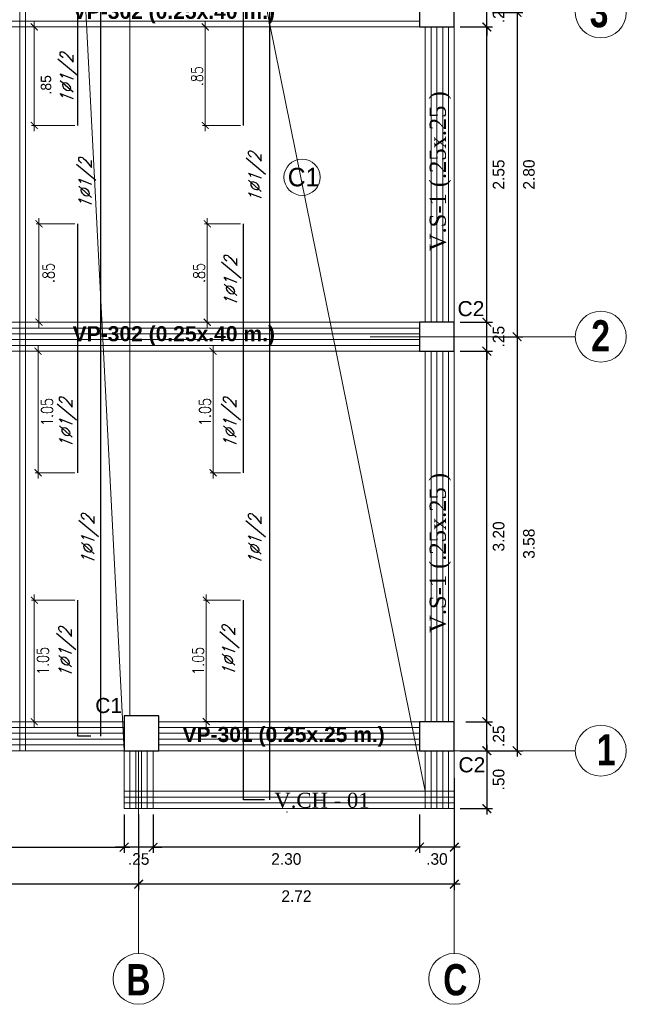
# Model space of a CAD drawing. Header units: metres. Extents: x -11 to 490, y -19 to 215.
# Tile 57 of 73: x 115.69 to 120.93, y -1.84 to 6.66. Entities that reach past the tile are written whole.
import ezdxf
from ezdxf.enums import TextEntityAlignment as Align

# ---------------------------------------------------------------- set-up
doc = ezdxf.new("R2010")
doc.units = ezdxf.units.M
for name, color, linetype, lineweight in [('ARMADURA', 4, 'Continuous', 25), ('COLUMNAS', 5, 'Continuous', 80), ('COTAS', 9, 'Continuous', 13), ('EJES', 251, 'Continuous', 20), ('LAYER2', 1, 'Continuous', 20)]:
    doc.layers.add(name, color=color, linetype=linetype, lineweight=lineweight)
doc.layers.add('FIERRO', color=5, linetype='Continuous')
doc.layers.add('VIGAS', color=2, linetype='Continuous')
doc.layers.add('PLUMA 0.8', color=7, linetype='Continuous', lineweight=80, true_color=0x2e2e2e)
doc.styles.add('ARIAL', font='arial.ttf', dxfattribs={"width": 0.95})
doc.styles.add('ARIALNEG', font='arialbd.ttf')
doc.styles.add('DUTCHBI', font='dutchbi.ttf')
doc.styles.add('joe1', font='impact.ttf')
doc.styles.add('STYLE5', font='romans.shx', dxfattribs={"width": 0.8})
doc.styles.add('TEXTOCENT', font='GOTHIC.TTF')
doc.styles.add('ZOILA', font='arial.ttf', dxfattribs={"oblique": 0.01})
doc.dimstyles.new('PLANTA50', dxfattribs={"dimscale": 0.5, "dimtxt": 0.2, "dimasz": 0.15, "dimexe": 0.1, "dimexo": 0.1, "dimgap": 0.1, "dimtad": 2, "dimzin": 7, "dimdsep": 46, "dimtxsty": 'TEXTOCENT', "dimblk": 'ARCHTICK', "dimcen": 0.2, "dimdle": 0.1, "dimclrd": 8, "dimclre": 8, "dimclrt": 256, "dimaunit": 1, "dimadec": 0, "dimazin": 0, "dimtfac": 1, "dimtix": 1, "dimtmove": 2, "dimatfit": 3, "dimldrblk": 'ARCHTICK', "dimfxl": 1, "dimtolj": 1, "dimtzin": 0, "dimarcsym": 0})

# ---------------------------------------------------------------- blocks, each defined once
blk = doc.blocks.new('_ARCHTICK')
at = {"color": 0, "linetype": 'ByBlock', "const_width": 0.15}
blk.add_lwpolyline([(-0.5, -0.5), (0.5, 0.5)], dxfattribs=at)
blk = doc.blocks.new('*D500')
at = {"layer": 'COTAS', "color": 8, "lineweight": -2, "transparency": 16777216}
for p, q in [((119.4442, 0.1077), (119.4442, -0.538)), ((119.1442, -0.2047), (119.1442, -0.538)), ((119.4942, -0.488), (119.0942, -0.488))]:
    blk.add_line(p, q, dxfattribs=at)
at = {"layer": 'Defpoints', "color": 0, "lineweight": 5, "transparency": 16777216}
for p in [(119.4442, 0.1577), (119.1442, -0.1547), (119.1442, -0.488)]:
    blk.add_point(p, dxfattribs=at)
at = {"layer": 'COTAS', "color": 8, "lineweight": -2, "transparency": 16777216, "xscale": 0.075, "yscale": 0.075, "zscale": 0.075, "rotation": 180}
blk.add_blockref('_ARCHTICK', (119.1442, -0.488), dxfattribs=at)
at = {"layer": 'COTAS', "color": 8, "lineweight": -2, "transparency": 16777216, "xscale": 0.075, "yscale": 0.075, "zscale": 0.075}
blk.add_blockref('_ARCHTICK', (119.4442, -0.488), dxfattribs=at)
at = {"layer": 'COTAS', "transparency": 16777216, "insert": (119.2942, -0.5905), "char_height": 0.1, "attachment_point": 5, "style": 'TEXTOCENT'}
blk.add_mtext('\\A1;.30', dxfattribs=at)
blk = doc.blocks.new('*D501')
at = {"layer": 'COTAS', "color": 8, "lineweight": -2, "transparency": 16777216}
for p, q in [((116.7192, -0.2047), (116.7192, -0.858)), ((119.4442, -0.2047), (119.4442, -0.858)), ((119.4942, -0.808), (116.6692, -0.808))]:
    blk.add_line(p, q, dxfattribs=at)
at = {"layer": 'Defpoints', "color": 0, "lineweight": 5, "transparency": 16777216}
for p in [(116.7192, -0.1547), (119.4442, -0.1547), (116.7192, -0.808)]:
    blk.add_point(p, dxfattribs=at)
at = {"layer": 'COTAS', "color": 8, "lineweight": -2, "transparency": 16777216, "xscale": 0.075, "yscale": 0.075, "zscale": 0.075, "rotation": 180}
blk.add_blockref('_ARCHTICK', (116.7192, -0.808), dxfattribs=at)
at = {"layer": 'COTAS', "color": 8, "lineweight": -2, "transparency": 16777216, "xscale": 0.075, "yscale": 0.075, "zscale": 0.075}
blk.add_blockref('_ARCHTICK', (119.4442, -0.808), dxfattribs=at)
at = {"layer": 'COTAS', "transparency": 16777216, "insert": (118.0817, -0.9105), "char_height": 0.1, "attachment_point": 5, "style": 'TEXTOCENT'}
blk.add_mtext('\\A1;2.72', dxfattribs=at)
blk = doc.blocks.new('*D502')
at = {"layer": 'COTAS', "color": 8, "lineweight": -2, "transparency": 16777216}
for p, q in [((116.5945, -0.2047), (116.5945, -0.538)), ((116.8442, -0.2047), (116.8442, -0.538)), ((116.5945, -0.488), (116.5195, -0.488)), ((116.8442, -0.488), (116.5945, -0.488)), ((116.8442, -0.488), (116.9192, -0.488))]:
    blk.add_line(p, q, dxfattribs=at)
at = {"layer": 'Defpoints', "color": 0, "lineweight": 5, "transparency": 16777216}
for p in [(116.5945, -0.1547), (116.8442, -0.1547), (116.5945, -0.488)]:
    blk.add_point(p, dxfattribs=at)
at = {"layer": 'COTAS', "color": 8, "lineweight": -2, "transparency": 16777216, "xscale": 0.075, "yscale": 0.075, "zscale": 0.075}
blk.add_blockref('_ARCHTICK', (116.5945, -0.488), dxfattribs=at)
at = {"layer": 'COTAS', "color": 8, "lineweight": -2, "transparency": 16777216, "xscale": 0.075, "yscale": 0.075, "zscale": 0.075, "rotation": 180}
blk.add_blockref('_ARCHTICK', (116.8442, -0.488), dxfattribs=at)
at = {"layer": 'COTAS', "transparency": 16777216, "insert": (116.7194, -0.5905), "char_height": 0.1, "attachment_point": 5, "style": 'TEXTOCENT'}
blk.add_mtext('\\A1;.25', dxfattribs=at)
blk = doc.blocks.new('*D503')
at = {"layer": 'COTAS', "color": 8, "lineweight": -2, "transparency": 16777216}
for p, q in [((113.4442, -0.2047), (113.4442, -0.858)), ((116.7192, -0.2047), (116.7192, -0.858)), ((116.7692, -0.808), (113.3942, -0.808))]:
    blk.add_line(p, q, dxfattribs=at)
at = {"layer": 'Defpoints', "color": 0, "lineweight": 5, "transparency": 16777216}
for p in [(113.4442, -0.1547), (116.7192, -0.1547), (113.4442, -0.808)]:
    blk.add_point(p, dxfattribs=at)
at = {"layer": 'COTAS', "color": 8, "lineweight": -2, "transparency": 16777216, "xscale": 0.075, "yscale": 0.075, "zscale": 0.075, "rotation": 180}
blk.add_blockref('_ARCHTICK', (113.4442, -0.808), dxfattribs=at)
at = {"layer": 'COTAS', "color": 8, "lineweight": -2, "transparency": 16777216, "xscale": 0.075, "yscale": 0.075, "zscale": 0.075}
blk.add_blockref('_ARCHTICK', (116.7192, -0.808), dxfattribs=at)
at = {"layer": 'COTAS', "transparency": 16777216, "insert": (115.0817, -0.9105), "char_height": 0.1, "attachment_point": 5, "style": 'TEXTOCENT'}
blk.add_mtext('\\A1;3.28', dxfattribs=at)
blk = doc.blocks.new('*D505')
at = {"layer": 'COTAS', "color": 8, "lineweight": -2, "transparency": 16777216}
for p, q in [((113.7442, 0.2953), (113.7442, -0.538)), ((116.5941, -0.2047), (116.5941, -0.538)), ((113.6942, -0.488), (116.6441, -0.488))]:
    blk.add_line(p, q, dxfattribs=at)
at = {"layer": 'Defpoints', "color": 0, "lineweight": 5, "transparency": 16777216}
for p in [(113.7442, 0.3453), (116.5941, -0.1547), (116.5941, -0.488)]:
    blk.add_point(p, dxfattribs=at)
at = {"layer": 'COTAS', "color": 8, "lineweight": -2, "transparency": 16777216, "xscale": 0.075, "yscale": 0.075, "zscale": 0.075, "rotation": 180}
blk.add_blockref('_ARCHTICK', (113.7442, -0.488), dxfattribs=at)
at = {"layer": 'COTAS', "color": 8, "lineweight": -2, "transparency": 16777216, "xscale": 0.075, "yscale": 0.075, "zscale": 0.075}
blk.add_blockref('_ARCHTICK', (116.5941, -0.488), dxfattribs=at)
at = {"layer": 'COTAS', "transparency": 16777216, "insert": (115.1692, -0.5905), "char_height": 0.1, "attachment_point": 5, "style": 'TEXTOCENT'}
blk.add_mtext('\\A1;2.85', dxfattribs=at)
blk = doc.blocks.new('*D506')
at = {"layer": 'COTAS', "color": 8, "lineweight": -2, "transparency": 16777216}
for p, q in [((116.8442, -0.2047), (116.8442, -0.538)), ((119.1442, -0.2047), (119.1442, -0.538)), ((119.1942, -0.488), (116.7942, -0.488))]:
    blk.add_line(p, q, dxfattribs=at)
at = {"layer": 'Defpoints', "color": 0, "lineweight": 5, "transparency": 16777216}
for p in [(116.8442, -0.1547), (119.1442, -0.1547), (116.8442, -0.488)]:
    blk.add_point(p, dxfattribs=at)
at = {"layer": 'COTAS', "color": 8, "lineweight": -2, "transparency": 16777216, "xscale": 0.075, "yscale": 0.075, "zscale": 0.075, "rotation": 180}
blk.add_blockref('_ARCHTICK', (116.8442, -0.488), dxfattribs=at)
at = {"layer": 'COTAS', "color": 8, "lineweight": -2, "transparency": 16777216, "xscale": 0.075, "yscale": 0.075, "zscale": 0.075}
blk.add_blockref('_ARCHTICK', (119.1442, -0.488), dxfattribs=at)
at = {"layer": 'COTAS', "transparency": 16777216, "insert": (117.9942, -0.5905), "char_height": 0.1, "attachment_point": 5, "style": 'TEXTOCENT'}
blk.add_mtext('\\A1;2.30', dxfattribs=at)
blk = doc.blocks.new('*D507')
at = {"layer": 'COTAS', "color": 8, "lineweight": -2, "transparency": 16777216}
for p, q in [((119.5442, 0.5953), (119.775, 0.5953)), ((119.725, 0.5953), (119.725, 0.6703)), ((119.725, 0.3453), (119.725, 0.5953)), ((119.5442, 0.3453), (119.775, 0.3453)), ((119.725, 0.3453), (119.725, 0.2703))]:
    blk.add_line(p, q, dxfattribs=at)
at = {"layer": 'Defpoints', "color": 0, "lineweight": 5, "transparency": 16777216}
for p in [(119.4942, 0.5953), (119.725, 0.5953), (119.4942, 0.3453)]:
    blk.add_point(p, dxfattribs=at)
at = {"layer": 'COTAS', "color": 8, "lineweight": -2, "transparency": 16777216, "xscale": 0.075, "yscale": 0.075, "zscale": 0.075}
for p, rotation in [((119.725, 0.5953), 270), ((119.725, 0.3453), 90)]:
    blk.add_blockref('_ARCHTICK', p, dxfattribs=dict(at, rotation=rotation))
at = {"layer": 'COTAS', "transparency": 16777216, "insert": (119.8275, 0.4703), "char_height": 0.1, "attachment_point": 5, "rotation": 90, "style": 'TEXTOCENT'}
blk.add_mtext('\\A1;.25', dxfattribs=at)
blk = doc.blocks.new('*D508')
at = {"layer": 'COTAS', "color": 8, "lineweight": -2, "transparency": 16777216}
for p, q in [((119.725, 0.5453), (119.725, 3.8453)), ((119.4942, 3.7953), (119.775, 3.7953)), ((119.5442, 0.5953), (119.775, 0.5953))]:
    blk.add_line(p, q, dxfattribs=at)
at = {"layer": 'Defpoints', "color": 0, "lineweight": 5, "transparency": 16777216}
for p in [(119.4442, 3.7953), (119.725, 3.7953), (119.4942, 0.5953)]:
    blk.add_point(p, dxfattribs=at)
at = {"layer": 'COTAS', "color": 8, "lineweight": -2, "transparency": 16777216, "xscale": 0.075, "yscale": 0.075, "zscale": 0.075}
for p, rotation in [((119.725, 3.7953), 90), ((119.725, 0.5953), 270)]:
    blk.add_blockref('_ARCHTICK', p, dxfattribs=dict(at, rotation=rotation))
at = {"layer": 'COTAS', "transparency": 16777216, "insert": (119.8275, 2.1953), "char_height": 0.1, "attachment_point": 5, "rotation": 90, "style": 'TEXTOCENT'}
blk.add_mtext('\\A1;3.20', dxfattribs=at)
blk = doc.blocks.new('*D509')
at = {"layer": 'COTAS', "color": 8, "lineweight": -2, "transparency": 16777216}
for p, q in [((119.4942, 0.3453), (119.775, 0.3453)), ((119.725, 0.3953), (119.725, -0.2047)), ((119.4942, -0.1547), (119.775, -0.1547))]:
    blk.add_line(p, q, dxfattribs=at)
at = {"layer": 'Defpoints', "color": 0, "lineweight": 5, "transparency": 16777216}
for p in [(119.4442, 0.3453), (119.4442, -0.1547), (119.725, -0.1547)]:
    blk.add_point(p, dxfattribs=at)
at = {"layer": 'COTAS', "color": 8, "lineweight": -2, "transparency": 16777216, "xscale": 0.075, "yscale": 0.075, "zscale": 0.075}
for p, rotation in [((119.725, 0.3453), 90), ((119.725, -0.1547), 270)]:
    blk.add_blockref('_ARCHTICK', p, dxfattribs=dict(at, rotation=rotation))
at = {"layer": 'COTAS', "transparency": 16777216, "insert": (119.8275, 0.0953), "char_height": 0.1, "attachment_point": 5, "rotation": 90, "style": 'TEXTOCENT'}
blk.add_mtext('\\A1;.50', dxfattribs=at)
blk = doc.blocks.new('*D510')
at = {"layer": 'COTAS', "color": 8, "lineweight": -2, "transparency": 16777216}
for p, q in [((119.775, 3.9203), (120.0364, 3.9203)), ((119.9864, 3.9703), (119.9864, 0.2953)), ((119.5442, 0.3453), (120.0364, 0.3453))]:
    blk.add_line(p, q, dxfattribs=at)
at = {"layer": 'Defpoints', "color": 0, "lineweight": 5, "transparency": 16777216}
for p in [(119.725, 3.9203), (119.4942, 0.3453), (119.9864, 0.3453)]:
    blk.add_point(p, dxfattribs=at)
at = {"layer": 'COTAS', "color": 8, "lineweight": -2, "transparency": 16777216, "xscale": 0.075, "yscale": 0.075, "zscale": 0.075}
for p, rotation in [((119.9864, 3.9203), 90), ((119.9864, 0.3453), 270)]:
    blk.add_blockref('_ARCHTICK', p, dxfattribs=dict(at, rotation=rotation))
at = {"layer": 'COTAS', "transparency": 16777216, "insert": (120.0889, 2.1328), "char_height": 0.1, "attachment_point": 5, "rotation": 90, "style": 'TEXTOCENT'}
blk.add_mtext('\\A1;3.58', dxfattribs=at)
blk = doc.blocks.new('*D511')
at = {"layer": 'COTAS', "color": 8, "lineweight": -2, "transparency": 16777216}
for p, q in [((119.725, 4.0453), (119.725, 4.1203)), ((119.4942, 4.0453), (119.775, 4.0453)), ((119.725, 3.7953), (119.725, 4.0453)), ((119.4942, 3.7953), (119.775, 3.7953)), ((119.725, 3.7953), (119.725, 3.7203))]:
    blk.add_line(p, q, dxfattribs=at)
at = {"layer": 'Defpoints', "color": 0, "lineweight": 5, "transparency": 16777216}
for p in [(119.4442, 4.0453), (119.725, 4.0453), (119.4442, 3.7953)]:
    blk.add_point(p, dxfattribs=at)
at = {"layer": 'COTAS', "color": 8, "lineweight": -2, "transparency": 16777216, "xscale": 0.075, "yscale": 0.075, "zscale": 0.075}
for p, rotation in [((119.725, 4.0453), 270), ((119.725, 3.7953), 90)]:
    blk.add_blockref('_ARCHTICK', p, dxfattribs=dict(at, rotation=rotation))
at = {"layer": 'COTAS', "transparency": 16777216, "insert": (119.8275, 3.9203), "char_height": 0.1, "attachment_point": 5, "rotation": 90, "style": 'TEXTOCENT'}
blk.add_mtext('\\A1;.25', dxfattribs=at)
blk = doc.blocks.new('*D512')
at = {"layer": 'COTAS', "color": 8, "lineweight": -2, "transparency": 16777216}
for p, q in [((119.725, 3.9953), (119.725, 6.6453)), ((119.4942, 6.5953), (119.775, 6.5953)), ((119.4942, 4.0453), (119.775, 4.0453))]:
    blk.add_line(p, q, dxfattribs=at)
at = {"layer": 'Defpoints', "color": 0, "lineweight": 5, "transparency": 16777216}
for p in [(119.4442, 6.5953), (119.725, 6.5953), (119.4442, 4.0453)]:
    blk.add_point(p, dxfattribs=at)
at = {"layer": 'COTAS', "color": 8, "lineweight": -2, "transparency": 16777216, "xscale": 0.075, "yscale": 0.075, "zscale": 0.075}
for p, rotation in [((119.725, 6.5953), 90), ((119.725, 4.0453), 270)]:
    blk.add_blockref('_ARCHTICK', p, dxfattribs=dict(at, rotation=rotation))
at = {"layer": 'COTAS', "transparency": 16777216, "insert": (119.8275, 5.3203), "char_height": 0.1, "attachment_point": 5, "rotation": 90, "style": 'TEXTOCENT'}
blk.add_mtext('\\A1;2.55', dxfattribs=at)
blk = doc.blocks.new('*D522')
at = {"layer": 'COTAS', "color": 8, "lineweight": -2, "transparency": 16777216}
for p, q in [((119.775, 6.7203), (120.0364, 6.7203)), ((119.9864, 6.7703), (119.9864, 3.8703)), ((119.775, 3.9203), (120.0364, 3.9203))]:
    blk.add_line(p, q, dxfattribs=at)
at = {"layer": 'Defpoints', "color": 0, "lineweight": 5, "transparency": 16777216}
for p in [(119.725, 6.7203), (119.725, 3.9203), (119.9864, 3.9203)]:
    blk.add_point(p, dxfattribs=at)
at = {"layer": 'COTAS', "color": 8, "lineweight": -2, "transparency": 16777216, "xscale": 0.075, "yscale": 0.075, "zscale": 0.075}
for p, rotation in [((119.9864, 6.7203), 90), ((119.9864, 3.9203), 270)]:
    blk.add_blockref('_ARCHTICK', p, dxfattribs=dict(at, rotation=rotation))
at = {"layer": 'COTAS', "transparency": 16777216, "insert": (120.0889, 5.3203), "char_height": 0.1, "attachment_point": 5, "rotation": 90, "style": 'TEXTOCENT'}
blk.add_mtext('\\A1;2.80', dxfattribs=at)
blk = doc.blocks.new('*D527')
at = {"layer": 'COTAS', "color": 8, "lineweight": -2, "transparency": 16777216}
for p, q in [((119.725, 6.8453), (119.725, 6.9203)), ((119.4942, 6.8453), (119.775, 6.8453)), ((119.725, 6.5953), (119.725, 6.8453)), ((119.4942, 6.5953), (119.775, 6.5953)), ((119.725, 6.5953), (119.725, 6.5203))]:
    blk.add_line(p, q, dxfattribs=at)
at = {"layer": 'Defpoints', "color": 0, "lineweight": 5, "transparency": 16777216}
for p in [(119.4442, 6.8453), (119.725, 6.8453), (119.4442, 6.5953)]:
    blk.add_point(p, dxfattribs=at)
at = {"layer": 'COTAS', "color": 8, "lineweight": -2, "transparency": 16777216, "xscale": 0.075, "yscale": 0.075, "zscale": 0.075}
for p, rotation in [((119.725, 6.8453), 270), ((119.725, 6.5953), 90)]:
    blk.add_blockref('_ARCHTICK', p, dxfattribs=dict(at, rotation=rotation))
at = {"layer": 'COTAS', "transparency": 16777216, "insert": (119.8275, 6.7203), "char_height": 0.1, "attachment_point": 5, "rotation": 90, "style": 'TEXTOCENT'}
blk.add_mtext('\\A1;.25', dxfattribs=at)
blk = doc.blocks.new('*D751')
at = {"layer": 'Defpoints', "color": 0, "lineweight": 5, "transparency": 16777216}
for p in [(117.3618, 3.7953), (117.6746, 3.7953), (117.6246, 2.7453)]:
    blk.add_point(p, dxfattribs=at)
at = {"layer": 'FIERRO', "color": 152, "linetype": 'Continuous', "lineweight": 5, "transparency": 16777216}
for p, q in [((117.3618, 2.6953), (117.3618, 3.8453)), ((117.6496, 3.7953), (117.3368, 3.7953)), ((117.5996, 2.7453), (117.3368, 2.7453))]:
    blk.add_line(p, q, dxfattribs=at)
at = {"layer": 'FIERRO', "color": 152, "lineweight": 5, "transparency": 16777216, "xscale": 0.06, "yscale": 0.06, "zscale": 0.06}
for p, rotation in [((117.3618, 3.7953), 90), ((117.3618, 2.7453), 270)]:
    blk.add_blockref('_ARCHTICK', p, dxfattribs=dict(at, rotation=rotation))
at = {"layer": 'FIERRO', "color": 2, "transparency": 16777216, "insert": (117.2918, 3.2703), "char_height": 0.1, "attachment_point": 5, "rotation": 90, "style": 'STYLE5'}
blk.add_mtext('\\A1;1.05', dxfattribs=at)
blk = doc.blocks.new('*D753')
at = {"layer": 'Defpoints', "color": 0, "lineweight": 5, "transparency": 16777216}
for p in [(117.6246, 4.8953), (117.3118, 4.0453), (117.6246, 4.0453)]:
    blk.add_point(p, dxfattribs=at)
at = {"layer": 'FIERRO', "color": 152, "linetype": 'Continuous', "lineweight": 5, "transparency": 16777216}
for p, q in [((117.3118, 4.9453), (117.3118, 3.9953)), ((117.5996, 4.8953), (117.2868, 4.8953)), ((117.5996, 4.0453), (117.2868, 4.0453))]:
    blk.add_line(p, q, dxfattribs=at)
at = {"layer": 'FIERRO', "color": 152, "lineweight": 5, "transparency": 16777216, "xscale": 0.06, "yscale": 0.06, "zscale": 0.06}
for p, rotation in [((117.3118, 4.8953), 90), ((117.3118, 4.0453), 270)]:
    blk.add_blockref('_ARCHTICK', p, dxfattribs=dict(at, rotation=rotation))
at = {"layer": 'FIERRO', "color": 2, "transparency": 16777216, "insert": (117.2418, 4.4703), "char_height": 0.1, "attachment_point": 5, "rotation": 90, "style": 'STYLE5'}
blk.add_mtext('\\A1;.85', dxfattribs=at)
blk = doc.blocks.new('*D754')
at = {"layer": 'Defpoints', "color": 0, "lineweight": 5, "transparency": 16777216}
for p in [(117.6246, 1.6453), (117.3029, 0.597), (117.6246, 0.597)]:
    blk.add_point(p, dxfattribs=at)
at = {"layer": 'FIERRO', "color": 152, "linetype": 'Continuous', "lineweight": 5, "transparency": 16777216}
for p, q in [((117.5996, 1.6453), (117.2779, 1.6453)), ((117.3029, 1.6953), (117.3029, 0.547)), ((117.5996, 0.597), (117.2779, 0.597))]:
    blk.add_line(p, q, dxfattribs=at)
at = {"layer": 'FIERRO', "color": 152, "lineweight": 5, "transparency": 16777216, "xscale": 0.06, "yscale": 0.06, "zscale": 0.06}
for p, rotation in [((117.3029, 1.6453), 90), ((117.3029, 0.597), 270)]:
    blk.add_blockref('_ARCHTICK', p, dxfattribs=dict(at, rotation=rotation))
at = {"layer": 'FIERRO', "color": 2, "transparency": 16777216, "insert": (117.2329, 1.1211), "char_height": 0.1, "attachment_point": 5, "rotation": 90, "style": 'STYLE5'}
blk.add_mtext('\\A1;1.05', dxfattribs=at)
blk = doc.blocks.new('*D755')
at = {"layer": 'Defpoints', "color": 0, "lineweight": 5, "transparency": 16777216}
for p in [(117.2947, 6.5953), (117.6246, 6.5953), (117.6246, 5.7453)]:
    blk.add_point(p, dxfattribs=at)
at = {"layer": 'FIERRO', "color": 152, "linetype": 'Continuous', "lineweight": 5, "transparency": 16777216}
for p, q in [((117.2947, 5.6953), (117.2947, 6.6453)), ((117.5996, 6.5953), (117.2697, 6.5953)), ((117.5996, 5.7453), (117.2697, 5.7453))]:
    blk.add_line(p, q, dxfattribs=at)
at = {"layer": 'FIERRO', "color": 152, "lineweight": 5, "transparency": 16777216, "xscale": 0.06, "yscale": 0.06, "zscale": 0.06}
for p, rotation in [((117.2947, 6.5953), 90), ((117.2947, 5.7453), 270)]:
    blk.add_blockref('_ARCHTICK', p, dxfattribs=dict(at, rotation=rotation))
at = {"layer": 'FIERRO', "color": 2, "transparency": 16777216, "insert": (117.2247, 6.1703), "char_height": 0.1, "attachment_point": 5, "rotation": 90, "style": 'STYLE5'}
blk.add_mtext('\\A1;.85', dxfattribs=at)
blk = doc.blocks.new('*D759')
at = {"layer": 'COTAS', "color": 152, "linetype": 'Continuous', "lineweight": 5, "transparency": 16777216}
for p, q in [((115.8183, 5.6953), (115.8183, 6.6453)), ((116.2575, 6.5953), (115.7933, 6.5953)), ((116.1683, 5.7453), (115.7933, 5.7453))]:
    blk.add_line(p, q, dxfattribs=at)
at = {"layer": 'Defpoints', "color": 0, "linetype": 'Continuous', "lineweight": 5, "transparency": 16777216}
for p in [(115.8183, 6.5953), (116.2825, 6.5953), (116.1933, 5.7453)]:
    blk.add_point(p, dxfattribs=at)
at = {"layer": 'COTAS', "color": 152, "linetype": 'Continuous', "lineweight": 5, "transparency": 16777216, "xscale": 0.06, "yscale": 0.06, "zscale": 0.06}
for p, rotation in [((115.8183, 6.5953), 90), ((115.8183, 5.7453), 270)]:
    blk.add_blockref('_ARCHTICK', p, dxfattribs=dict(at, rotation=rotation))
at = {"layer": 'COTAS', "color": 2, "linetype": 'Continuous', "lineweight": 5, "transparency": 16777216, "insert": (115.92, 6.0953), "char_height": 0.09, "attachment_point": 5, "rotation": 90, "style": 'TEXTOCENT'}
blk.add_mtext('\\A1;.85', dxfattribs=at)
blk = doc.blocks.new('*D760')
at = {"layer": 'Defpoints', "color": 0, "lineweight": 5, "transparency": 16777216}
for p in [(116.1933, 4.8953), (115.859, 4.0453), (116.1933, 4.0453)]:
    blk.add_point(p, dxfattribs=at)
at = {"layer": 'FIERRO', "color": 152, "linetype": 'Continuous', "lineweight": 5, "transparency": 16777216}
for p, q in [((115.859, 4.9453), (115.859, 3.9953)), ((116.1683, 4.8953), (115.834, 4.8953)), ((116.1683, 4.0453), (115.834, 4.0453))]:
    blk.add_line(p, q, dxfattribs=at)
at = {"layer": 'FIERRO', "color": 152, "lineweight": 5, "transparency": 16777216, "xscale": 0.06, "yscale": 0.06, "zscale": 0.06}
for p, rotation in [((115.859, 4.8953), 90), ((115.859, 4.0453), 270)]:
    blk.add_blockref('_ARCHTICK', p, dxfattribs=dict(at, rotation=rotation))
at = {"layer": 'FIERRO', "color": 2, "transparency": 16777216, "insert": (115.9419, 4.4703), "char_height": 0.1, "attachment_point": 5, "rotation": 90, "style": 'STYLE5'}
blk.add_mtext('\\A1;.85', dxfattribs=at)
blk = doc.blocks.new('*D761')
at = {"layer": 'Defpoints', "color": 0, "lineweight": 5, "transparency": 16777216}
for p in [(115.8511, 3.7953), (116.2825, 3.7953), (116.1933, 2.7453)]:
    blk.add_point(p, dxfattribs=at)
at = {"layer": 'FIERRO', "color": 152, "linetype": 'Continuous', "lineweight": 5, "transparency": 16777216}
for p, q in [((115.8511, 2.6953), (115.8511, 3.8453)), ((116.2575, 3.7953), (115.8261, 3.7953)), ((116.1683, 2.7453), (115.8261, 2.7453))]:
    blk.add_line(p, q, dxfattribs=at)
at = {"layer": 'FIERRO', "color": 152, "lineweight": 5, "transparency": 16777216, "xscale": 0.06, "yscale": 0.06, "zscale": 0.06}
for p, rotation in [((115.8511, 3.7953), 90), ((115.8511, 2.7453), 270)]:
    blk.add_blockref('_ARCHTICK', p, dxfattribs=dict(at, rotation=rotation))
at = {"layer": 'FIERRO', "color": 2, "transparency": 16777216, "insert": (115.9293, 3.2703), "char_height": 0.1, "attachment_point": 5, "rotation": 90, "style": 'STYLE5'}
blk.add_mtext('\\A1;1.05', dxfattribs=at)
blk = doc.blocks.new('*D762')
at = {"layer": 'Defpoints', "color": 0, "lineweight": 5, "transparency": 16777216}
for p in [(116.1933, 1.6453), (115.8185, 0.5953), (116.1933, 0.5953)]:
    blk.add_point(p, dxfattribs=at)
at = {"layer": 'FIERRO', "color": 152, "linetype": 'Continuous', "lineweight": 5, "transparency": 16777216}
for p, q in [((116.1683, 1.6453), (115.7935, 1.6453)), ((115.8185, 1.6953), (115.8185, 0.5453)), ((116.1683, 0.5953), (115.7935, 0.5953))]:
    blk.add_line(p, q, dxfattribs=at)
at = {"layer": 'FIERRO', "color": 152, "lineweight": 5, "transparency": 16777216, "xscale": 0.06, "yscale": 0.06, "zscale": 0.06}
for p, rotation in [((115.8185, 1.6453), 90), ((115.8185, 0.5953), 270)]:
    blk.add_blockref('_ARCHTICK', p, dxfattribs=dict(at, rotation=rotation))
at = {"layer": 'FIERRO', "color": 2, "transparency": 16777216, "insert": (115.8929, 1.1203), "char_height": 0.1, "attachment_point": 5, "rotation": 90, "style": 'STYLE5'}
blk.add_mtext('\\A1;1.05', dxfattribs=at)

msp = doc.modelspace()

# ---------------------------------------------------------------- linework, layer by layer
at = {"layer": 'ARMADURA', "color": 1, "linetype": 'Continuous', "lineweight": 5}
msp.add_point((117.9989, -0.1828), dxfattribs=at)
at = {"layer": 'COLUMNAS', "color": 160, "linetype": 'Continuous', "lineweight": 30}
for points in [[(119.4442, 6.8453), (119.1442, 6.8453), (119.1442, 6.5953), (119.4442, 6.5953)], [(119.4442, 4.0453), (119.1442, 4.0453), (119.1442, 3.7953), (119.4442, 3.7953)], [(116.8942, 0.6453), (116.5942, 0.6453), (116.5942, 0.3453), (116.8942, 0.3453)], [(119.4442, 0.5953), (119.1442, 0.5953), (119.1442, 0.3453), (119.4442, 0.3453)]]:
    msp.add_lwpolyline(points, close=True, dxfattribs=at)
at = {"layer": 'EJES', "color": 152, "linetype": 'Continuous', "lineweight": 5}
for p, q in [((118.7192, 3.9203), (120.4891, 3.9203)), ((116.7192, 0.3453), (116.7192, -1.4048)), ((118.7192, 0.3453), (120.4891, 0.3453)), ((119.4442, 0.3453), (119.4442, -1.4048))]:
    msp.add_line(p, q, dxfattribs=at)
for centre in [(120.7091, 6.7203), (120.7091, 3.9203), (120.7091, 0.3453), (116.7192, -1.6248), (119.4442, -1.6248)]:
    msp.add_circle(centre, 0.22, dxfattribs=at)
at = {"layer": 'FIERRO', "color": 181}
for p, q in [((117.8494, 11.5168), (117.8494, -0.078)), ((116.3912, 10.1953), (116.3912, 0.4714)), ((116.1933, 5.7453), (116.1933, 7.8453)), ((117.6246, 5.7453), (117.6246, 7.8453))]:
    msp.add_line(p, q, dxfattribs=at)
for points in [[(116.1933, 2.7453), (116.1933, 4.8953)], [(117.6246, 2.7453), (117.6246, 4.8953)], [(116.3078, 0.4714), (116.1933, 0.4714), (116.1933, 1.6453)], [(117.8063, -0.078), (117.6246, -0.078), (117.6246, 1.6453)]]:
    msp.add_lwpolyline(points, dxfattribs=at)
at = {"layer": 'VIGAS', "color": 40, "linetype": 'Continuous', "lineweight": 5}
for p, q in [((116.5942, 0.3453), (115.694, 17.7953)), ((119.1942, -0.0047), (116.8936, 11.3453))]:
    msp.add_line(p, q, dxfattribs=at)
at = {"layer": 'VIGAS', "color": 11, "linetype": 'Continuous', "lineweight": 5}
msp.add_line((116.6436, 0.6453), (116.6436, 9.8453), dxfattribs=at)
at = {"layer": 'VIGAS', "color": 1, "linetype": 'Continuous', "lineweight": 5}
for p, q in [((115.694, 0.3453), (115.694, 6.8453)), ((113.7442, 6.6453), (119.1442, 6.6453)), ((119.2442, 6.5953), (119.2442, 4.0453)), ((119.2942, 6.5953), (119.2942, 4.0453)), ((119.3442, 6.5953), (119.3442, 4.0453)), ((119.3942, 6.5953), (119.3942, 4.0453)), ((113.7442, 3.9953), (119.1442, 3.9953)), ((113.7442, 3.9453), (119.1442, 3.9453)), ((113.7442, 3.8953), (119.1442, 3.8953)), ((113.7442, 3.8453), (119.1442, 3.8453)), ((119.2442, 3.7953), (119.2442, 0.5953)), ((119.2942, 3.7953), (119.2942, 0.5953)), ((119.3442, 3.7953), (119.3442, 0.5953)), ((119.3942, 3.7953), (119.3942, 0.5953)), ((113.7442, 0.5453), (116.5942, 0.5453)), ((119.1442, 0.5453), (116.8942, 0.5453)), ((113.7442, 0.4953), (116.5942, 0.4953)), ((113.7442, 0.4453), (116.5942, 0.4453)), ((119.1442, 0.4953), (116.8942, 0.4953)), ((119.1442, 0.4453), (116.8942, 0.4453)), ((113.7442, 0.3953), (116.5942, 0.3953)), ((116.6442, 0.3453), (116.6442, -0.1547)), ((116.6942, 0.3453), (116.6942, -0.1547)), ((116.7442, 0.3453), (116.7442, -0.1547)), ((116.7942, 0.3453), (116.7942, -0.1547)), ((119.1442, 0.3953), (116.8942, 0.3953)), ((119.2442, 0.3453), (119.2442, -0.1547)), ((119.2942, 0.3453), (119.2942, -0.1547)), ((119.3442, 0.3453), (119.3442, -0.1547)), ((119.3942, 0.3453), (119.3942, -0.1547)), ((116.5942, -0.0547), (119.4442, -0.0547)), ((116.5942, -0.1047), (119.4442, -0.1047))]:
    msp.add_line(p, q, dxfattribs=at)
at = {"layer": 'VIGAS', "color": 253, "linetype": 'Continuous', "lineweight": 9}
for p, q in [((115.744, 0.3453), (115.744, 6.8453)), ((113.7442, 6.5953), (119.1442, 6.5953)), ((119.1942, 6.5953), (119.1942, 4.0453)), ((119.4442, 6.5953), (119.4442, 4.0453)), ((113.7442, 4.0453), (119.1442, 4.0453)), ((113.7442, 3.7953), (119.1442, 3.7953)), ((119.1942, 3.7953), (119.1942, 0.5953)), ((119.4442, 3.7953), (119.4442, 0.5953)), ((113.7442, 0.5953), (116.5942, 0.5953)), ((119.1442, 0.5953), (116.8942, 0.5953)), ((116.5942, 0.3453), (113.7442, 0.3453)), ((116.5942, 0.3453), (116.5942, -0.1547)), ((116.8442, 0.3453), (119.1442, 0.3453)), ((116.8442, 0.3453), (116.8442, -0.1547)), ((119.1942, 0.3453), (119.1942, -0.1547)), ((119.4442, 0.3453), (119.4442, -0.1547)), ((116.5942, -0.0047), (119.4442, -0.0047)), ((116.5942, -0.1547), (119.4442, -0.1547))]:
    msp.add_line(p, q, dxfattribs=at)
at = {"layer": 'VIGAS', "color": 3, "linetype": 'Continuous', "lineweight": 5}
msp.add_circle((118.1303, 5.2975), 0.1568, dxfattribs=at)

# ---------------------------------------------------------------- texts
at = {"layer": 'EJES', "color": 7, "style": 'ARIALNEG'}
for s, p in [('VP-302 (0.25x.40 m.)', (117.023, 6.7302)), ('VP-302 (0.25x.40 m.)', (117.023, 3.9462)), ('VP-301 (0.25x.25 m.)', (117.9711, 0.4853))]:
    msp.add_text(s, height=0.13, rotation=0.00071, dxfattribs=at).set_placement(p, align=Align.MIDDLE_CENTER)
at = {"layer": 'EJES', "color": 132, "linetype": 'Continuous', "lineweight": 5, "style": 'joe1'}
for s, p in [('3', (120.6138, 6.5932)), ('2', (120.627, 3.7932)), ('1', (120.6747, 0.2182)), ('B', (116.6128, -1.7675)), ('C', (119.3485, -1.7675))]:
    msp.add_text(s, height=0.2695, rotation=0.00071, dxfattribs=at).set_placement(p)
at = {"layer": 'EJES', "color": 4, "style": 'ARIAL', "width": 0.95}
msp.add_text('C1', height=0.16, rotation=0.00071, dxfattribs=at).set_placement((118.0068, 5.2187))
at = {"layer": 'LAYER2', "color": 7, "linetype": 'Continuous', "style": 'DUTCHBI'}
for p in [(119.3713, 4.5533), (119.3713, 1.2575)]:
    msp.add_text('  V.S-1 (.25x.25 )', height=0.14, rotation=90, dxfattribs=at).set_placement(p)
msp.add_text('V.CH - 01 ', height=0.13, dxfattribs=at).set_placement((117.8903, -0.1481))
at = {"layer": 'PLUMA 0.8', "color": 9, "linetype": 'Continuous', "lineweight": 5, "style": 'STYLE5', "oblique": 21, "width": 0.9}
for p in [(116.1528, 6.1478), (117.7782, 5.2914), (116.3129, 5.2383), (117.5669, 4.3922), (116.1466, 3.1685), (117.5624, 3.1685), (116.3353, 2.1627), (117.7769, 2.1598), (116.1406, 1.187), (117.5512, 1.201)]:
    msp.add_text('1Ø1/2', height=0.11, rotation=90, dxfattribs=at).set_placement(p, align=Align.CENTER)
at = {"layer": 'PLUMA 0.8', "color": 4, "linetype": 'Continuous', "lineweight": 25, "style": 'ZOILA', "oblique": 0.01}
for s, p in [('C2', (119.5881, 4.0977)), ('C1', (116.4609, 0.6706)), ('C2', (119.5959, 0.1584))]:
    msp.add_text(s, height=0.13, dxfattribs=at).set_placement(p, align=Align.CENTER)

# ---------------------------------------------------------------- dimensions: what is measured, and where the dimension line sits
at = {"layer": 'COTAS'}
for base, p1, p2, angle, picture, middle in [((119.725, 6.8453), (119.4442, 6.5953), (119.4442, 6.8453), 90, '*D527', (119.8275, 6.7203)), ((119.9864, 3.9203), (119.725, 6.7203), (119.725, 3.9203), 90, '*D522', (120.0889, 5.3203)), ((119.725, 6.5953), (119.4442, 4.0453), (119.4442, 6.5953), 90, '*D512', (119.8275, 5.3203)), ((119.725, 4.0453), (119.4442, 3.7953), (119.4442, 4.0453), 90, '*D511', (119.8275, 3.9203)), ((119.9863638, 0.3452803), (119.7250293, 3.9202805), (119.4942439, 0.3452803), 90, '*D510', (120.0888791, 2.1327804)), ((119.725, 3.7953), (119.4942, 0.5953), (119.4442, 3.7953), 270, '*D508', (119.8275, 2.1953)), ((119.725, -0.1547), (119.4442, 0.3453), (119.4442, -0.1547), 90, '*D509', (119.8275, 0.0953)), ((119.1442, -0.488), (119.4442, 0.1577), (119.1442, -0.1547), 180, '*D500', (119.2942, -0.5905)), ((113.444244, -0.8079811), (116.7192442, -0.1547197), (113.444244, -0.1547197), 180, '*D503', (115.0817441, -0.9104964)), ((116.5945, -0.488), (116.8442, -0.1547), (116.5945, -0.1547), 180, '*D502', (116.7194, -0.5905)), ((116.7192442, -0.8079811), (119.444244, -0.1547197), (116.7192442, -0.1547197), 180, '*D501', (118.0817441, -0.9104964)), ((116.8442, -0.488), (119.1442, -0.1547), (116.8442, -0.1547), 180, '*D506', (117.9942, -0.5905))]:
    dim = msp.add_linear_dim(base=base, p1=p1, p2=p2, angle=angle, dimstyle='PLANTA50', dxfattribs=at)
    dim.commit()
    dim.dimension.update_dxf_attribs({"geometry": picture, "text_midpoint": middle})
at = {"layer": 'COTAS', "color": 152, "linetype": 'Continuous', "lineweight": 5}
dim = msp.add_linear_dim(base=(115.8183, 6.5953), p1=(116.1933, 5.7453), p2=(116.2825, 6.5953), angle=270, dimstyle='PLANTA50', override={"dimtxt": 0.18, "dimasz": 0.12, "dimexe": 0.05, "dimexo": 0.05, "dimgap": 0.04, "dimclrd": 152, "dimclre": 152, "dimclrt": 2, "dimlwd": 5, "dimlwe": 5}, dxfattribs=at)
dim.commit()
dim.dimension.update_dxf_attribs({"geometry": '*D759', "text_midpoint": (115.92, 6.0953), "dimtype": 160})
at = {"layer": 'COTAS'}
dim = msp.add_aligned_dim(p1=(119.4942, 0.3453), p2=(119.4942, 0.5953), distance=-0.2308, dimstyle='PLANTA50', dxfattribs=at)
dim.commit()
dim.dimension.update_dxf_attribs({"geometry": '*D507', "text_midpoint": (119.8275, 0.4703)})
dim = msp.add_linear_dim(base=(116.5941, -0.488), p1=(113.7442, 0.3453), p2=(116.5941, -0.1547), dimstyle='PLANTA50', dxfattribs=at)
dim.commit()
dim.dimension.update_dxf_attribs({"geometry": '*D505', "text_midpoint": (115.1692, -0.5905)})
at = {"layer": 'FIERRO', "color": 181}
for base, p1, p2, picture, middle in [((117.2947, 6.5953), (117.6246, 5.7453), (117.6246, 6.5953), '*D755', (117.2247, 6.1703)), ((117.3118, 4.0453), (117.6246, 4.8953), (117.6246, 4.0453), '*D753', (117.2418, 4.4703)), ((117.3618, 3.7953), (117.6246, 2.7453), (117.6746, 3.7953), '*D751', (117.2918, 3.2703)), ((117.3029, 0.597), (117.6246, 1.6453), (117.6246, 0.597), '*D754', (117.2329, 1.1211))]:
    dim = msp.add_linear_dim(base=base, p1=p1, p2=p2, angle=90, dimstyle='PLANTA50', override={"dimasz": 0.12, "dimexe": 0.05, "dimexo": 0.05, "dimgap": 0.04, "dimtxsty": 'STYLE5', "dimclrd": 152, "dimclre": 152, "dimclrt": 2, "dimlwd": 5, "dimlwe": 5}, dxfattribs=at)
    dim.commit()
    dim.dimension.update_dxf_attribs({"geometry": picture, "text_midpoint": middle})
for base, p1, p2, override, picture, middle in [((115.859, 4.0453), (116.1933, 4.8953), (116.1933, 4.0453), {"dimasz": 0.12, "dimexe": 0.05, "dimexo": 0.05, "dimgap": 0.04, "dimtxsty": 'STYLE5', "dimclrd": 152, "dimclre": 152, "dimclrt": 2, "dimlwd": 5, "dimlwe": 5}, '*D760', (115.9419, 4.4703)), ((115.8511, 3.7953), (116.1933, 2.7453), (116.2825, 3.7953), {"dimasz": 0.12, "dimexe": 0.05, "dimexo": 0.05, "dimgap": 0.04, "dimtxsty": 'STYLE5', "dimclrd": 152, "dimclre": 152, "dimclrt": 2, "dimlwd": 5, "dimlwe": 5}, '*D761', (115.9293, 3.2703)), ((115.8185, 0.5953), (116.1933, 1.6453), (116.1933, 0.5953), {"dimtxt": 0.2, "dimasz": 0.12, "dimexe": 0.05, "dimexo": 0.05, "dimgap": 0.04, "dimtxsty": 'STYLE5', "dimclrd": 152, "dimclre": 152, "dimclrt": 2, "dimlwd": 5, "dimlwe": 5}, '*D762', (115.8929, 1.1203))]:
    dim = msp.add_linear_dim(base=base, p1=p1, p2=p2, angle=90, dimstyle='PLANTA50', override=override, dxfattribs=at)
    dim.commit()
    dim.dimension.update_dxf_attribs({"geometry": picture, "text_midpoint": middle, "dimtype": 160})

doc.saveas('drawing.dxf')
